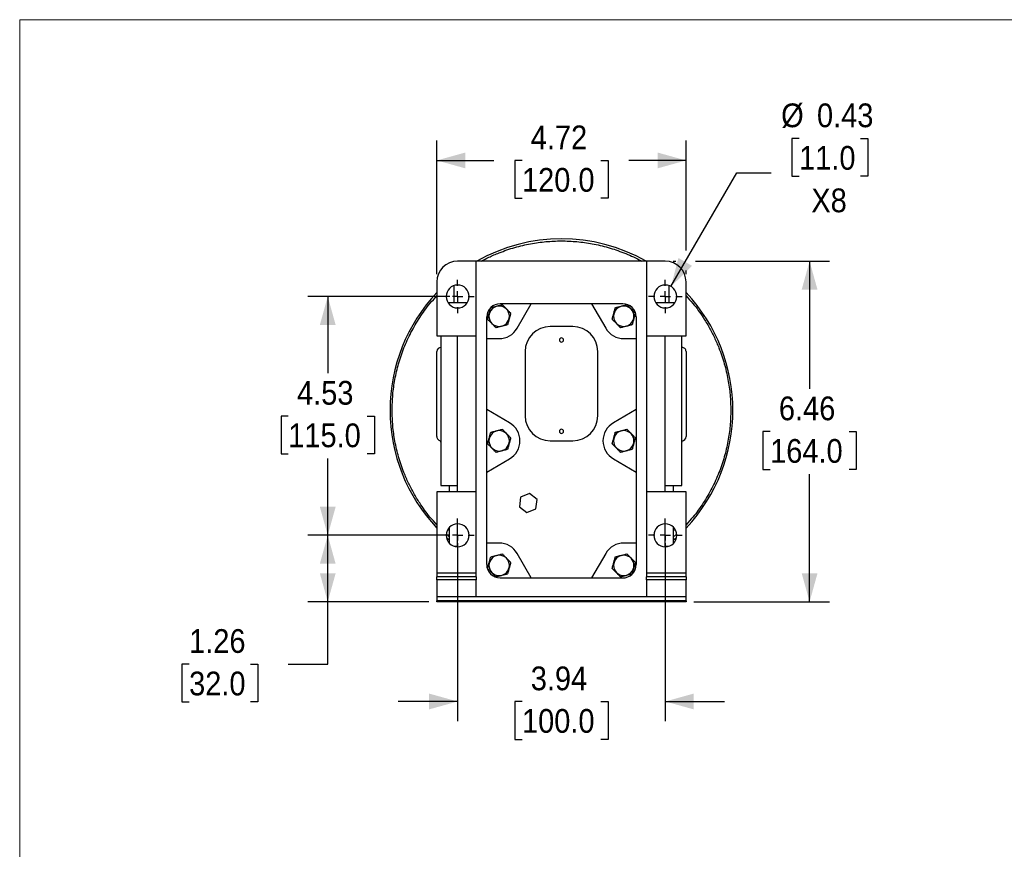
# Model space of a CAD drawing. Header units: inches. Extents: x 0 to 51, y 0 to 33.
# Tile 2 of 15: x 0 to 18.7, y 17.3 to 33. Entities that reach past the tile are written whole.
import ezdxf

# ---------------------------------------------------------------- set-up
doc = ezdxf.new("R2010")
doc.units = ezdxf.units.IN
doc.header["$LTSCALE"] = 3
doc.header["$MEASUREMENT"] = 0
doc.linetypes.add('SLD-Center', pattern=[0.75, 0.6, -0.05, 0.05, -0.05])
doc.linetypes.add('SLD-Solid', pattern=[0])
doc.layers.add('CENTER', color=40, linetype='SLD-Center')
doc.layers.add('SLD-DEFPOINTS', color=7, linetype='Continuous')
doc.layers.add('DIMENSIONS', color=140, linetype='SLD-Solid', lineweight=25)
doc.styles.add('SLDTEXTSTYLE0', font='GOTHIC.TTF', dxfattribs={"width": 0.913})
doc.dimstyles.new('SLDDIMSTYLE0', dxfattribs={"dimtxt": 0.45, "dimasz": 0.54, "dimexe": 0, "dimexo": 0.0625, "dimgap": 0.1125, "dimtad": 0, "dimtih": 1, "dimtoh": 1, "dimrnd": 1e-09, "dimzin": 12, "dimdsep": 46, "dimtxsty": 'SLDTEXTSTYLE0', "dimsah": 1, "dimcen": 0.09, "dimadec": 0, "dimazin": 3, "dimtfac": 1, "dimtofl": 0, "dimtmove": 0, "dimatfit": 3, "dimfxl": 0, "dimfrac": 2, "dimtolj": 1, "dimtzin": 12, "dimarcsym": 0})
doc.dimstyles.new('SLDDIMSTYLE1', dxfattribs={"dimtxt": 0.45, "dimasz": 0.54, "dimexe": 0, "dimexo": 0.0625, "dimgap": 0.1125, "dimtad": 0, "dimtih": 1, "dimtoh": 1, "dimrnd": 1e-09, "dimzin": 12, "dimdsep": 46, "dimtxsty": 'SLDTEXTSTYLE0', "dimsah": 1, "dimcen": 0.09, "dimadec": 0, "dimazin": 3, "dimtfac": 1, "dimtmove": 0, "dimatfit": 0, "dimfxl": 0, "dimfrac": 2, "dimtolj": 1, "dimtzin": 12, "dimarcsym": 0})
doc.dimstyles.new('SLDDIMSTYLE2', dxfattribs={"dimtxt": 0.45, "dimasz": 0.54, "dimexe": 0, "dimexo": 0.0625, "dimgap": 0.1125, "dimtad": 0, "dimtih": 1, "dimtoh": 1, "dimrnd": 1e-09, "dimdsep": 46, "dimtxsty": 'SLDTEXTSTYLE0', "dimsah": 1, "dimcen": 0, "dimadec": 0, "dimazin": 2, "dimtfac": 1, "dimtofl": 0, "dimtmove": 0, "dimatfit": 3, "dimfxl": 0, "dimfrac": 2, "dimtolj": 1, "dimtzin": 12, "dimarcsym": 0})

# ---------------------------------------------------------------- blocks, each defined once
blk = doc.blocks.new('Block2')
at = {"color": 7, "linetype": 'SLD-Solid', "lineweight": 18}
for p in [(51, 33), (0, 0)]:
    blk.add_line(p, (0, 33), dxfattribs=at)
blk = doc.blocks.new('_D')
at = {"layer": 'DIMENSIONS'}
for p, q in [((8.152, 23.226), (5.465, 23.226)), ((5.84, 21.966), (5.84, 23.226)), ((7.758, 21.966), (5.465, 21.966)), ((5.84, 20.785), (5.84, 21.966)), ((3.212, 20.781), (3.074, 20.781)), ((3.074, 20.781), (3.074, 20.067)), ((4.375, 20.781), (4.512, 20.781)), ((4.512, 20.781), (4.512, 20.067)), ((5.09, 20.785), (5.84, 20.785)), ((3.074, 20.067), (3.212, 20.067)), ((4.512, 20.067), (4.375, 20.067))]:
    blk.add_line(p, q, dxfattribs=at)
for points in [[(5.84, 23.226), (5.69, 22.686), (5.99, 22.686)], [(5.84, 21.966), (5.99, 22.506), (5.69, 22.506)]]:
    blk.add_solid(points, dxfattribs=at)
at = {"layer": 'DIMENSIONS', "char_height": 0.45, "attachment_point": 1, "style": 'SLDTEXTSTYLE0'}
for s, insert in [('1.26', (3.212, 21.447)), ('32.0', (3.212, 20.642))]:
    blk.add_mtext(s, dxfattribs=dict(at, insert=insert))
blk = doc.blocks.new('_D_1')
at = {"layer": 'DIMENSIONS'}
for p, q in [((8.152, 27.753), (5.465, 27.753)), ((5.84, 27.753), (5.84, 26.299)), ((5.091, 25.486), (4.954, 25.486)), ((4.954, 25.486), (4.954, 24.772)), ((6.588, 25.486), (6.725, 25.486)), ((6.725, 25.486), (6.725, 24.772)), ((4.954, 24.772), (5.091, 24.772)), ((5.84, 23.226), (5.84, 24.68)), ((6.725, 24.772), (6.588, 24.772)), ((8.152, 23.226), (5.465, 23.226))]:
    blk.add_line(p, q, dxfattribs=at)
for points in [[(5.84, 27.753), (5.69, 27.213), (5.99, 27.213)], [(5.84, 23.226), (5.99, 23.766), (5.69, 23.766)]]:
    blk.add_solid(points, dxfattribs=at)
at = {"layer": 'DIMENSIONS', "char_height": 0.45, "attachment_point": 1, "style": 'SLDTEXTSTYLE0'}
for s, insert in [('4.53', (5.258, 26.152)), ('115.0', (5.091, 25.346))]:
    blk.add_mtext(s, dxfattribs=dict(at, insert=insert))
blk = doc.blocks.new('_D_2')
at = {"layer": 'DIMENSIONS'}
for p, q in [((8.302, 23.076), (8.302, 19.701)), ((12.239, 23.076), (12.239, 19.701)), ((8.302, 20.076), (7.177, 20.076)), ((9.523, 20.073), (9.385, 20.073)), ((9.385, 20.073), (9.385, 19.358)), ((11.019, 20.073), (11.156, 20.073)), ((11.156, 20.073), (11.156, 19.358)), ((12.239, 20.076), (13.364, 20.076)), ((9.385, 19.358), (9.523, 19.358)), ((11.156, 19.358), (11.019, 19.358))]:
    blk.add_line(p, q, dxfattribs=at)
for points in [[(8.302, 20.076), (7.762, 20.226), (7.762, 19.926)], [(12.239, 20.076), (12.779, 19.926), (12.779, 20.226)]]:
    blk.add_solid(points, dxfattribs=at)
at = {"layer": 'DIMENSIONS', "char_height": 0.45, "attachment_point": 1, "style": 'SLDTEXTSTYLE0'}
for s, insert in [('3.94', (9.689, 20.739)), ('100.0', (9.523, 19.933))]:
    blk.add_mtext(s, dxfattribs=dict(at, insert=insert))
blk = doc.blocks.new('_D_3')
at = {"layer": 'DIMENSIONS'}
for p, q in [((14.776, 30.746), (14.639, 30.746)), ((14.639, 30.746), (14.639, 30.031)), ((15.939, 30.746), (16.077, 30.746)), ((16.077, 30.746), (16.077, 30.031)), ((12.347, 27.941), (13.593, 30.097)), ((13.593, 30.097), (14.249, 30.097)), ((14.639, 30.031), (14.776, 30.031)), ((16.077, 30.031), (15.939, 30.031))]:
    blk.add_line(p, q, dxfattribs=at)
blk.add_solid([(12.347, 27.941), (12.747, 28.333), (12.488, 28.483)], dxfattribs=at)
at = {"layer": 'DIMENSIONS', "char_height": 0.45, "attachment_point": 1, "style": 'SLDTEXTSTYLE0'}
for s, insert in [('%%c', (14.436, 31.412)), ('0.43', (15.115, 31.412)), ('11.0', (14.776, 30.606)), ('X8', (15.008, 29.8))]:
    blk.add_mtext(s, dxfattribs=dict(at, insert=insert))
blk = doc.blocks.new('_D_4')
at = {"layer": 'DIMENSIONS'}
for p, q in [((7.908, 28.179), (7.908, 30.707)), ((12.633, 28.623), (12.633, 30.707)), ((7.908, 30.332), (8.991, 30.332)), ((9.523, 30.328), (9.385, 30.328)), ((9.385, 30.328), (9.385, 29.614)), ((11.019, 30.328), (11.156, 30.328)), ((11.156, 30.328), (11.156, 29.614)), ((12.633, 30.332), (11.55, 30.332)), ((9.385, 29.614), (9.523, 29.614)), ((11.156, 29.614), (11.019, 29.614)), ((12.633, 28.179), (12.633, 28.248))]:
    blk.add_line(p, q, dxfattribs=at)
for points in [[(7.908, 30.332), (8.448, 30.182), (8.448, 30.482)], [(12.633, 30.332), (12.093, 30.482), (12.093, 30.182)]]:
    blk.add_solid(points, dxfattribs=at)
at = {"layer": 'DIMENSIONS', "char_height": 0.45, "attachment_point": 1, "style": 'SLDTEXTSTYLE0'}
for s, insert in [('4.72', (9.689, 30.994)), ('120.0', (9.523, 30.189))]:
    blk.add_mtext(s, dxfattribs=dict(at, insert=insert))
blk = doc.blocks.new('_D_5')
at = {"layer": 'DIMENSIONS'}
for p, q in [((12.389, 28.422), (12.438, 28.422)), ((12.813, 28.422), (15.35, 28.422)), ((14.975, 28.422), (14.975, 26.003)), ((14.227, 25.191), (14.09, 25.191)), ((14.09, 25.191), (14.09, 24.476)), ((15.723, 25.191), (15.86, 25.191)), ((15.86, 25.191), (15.86, 24.476)), ((14.09, 24.476), (14.227, 24.476)), ((15.86, 24.476), (15.723, 24.476)), ((14.975, 21.966), (14.975, 24.385)), ((12.783, 21.966), (15.35, 21.966))]:
    blk.add_line(p, q, dxfattribs=at)
for points in [[(14.975, 28.422), (14.825, 27.882), (15.125, 27.882)], [(14.975, 21.966), (15.125, 22.506), (14.825, 22.506)]]:
    blk.add_solid(points, dxfattribs=at)
at = {"layer": 'DIMENSIONS', "char_height": 0.45, "attachment_point": 1, "style": 'SLDTEXTSTYLE0'}
for s, insert in [('6.46', (14.393, 25.857)), ('164.0', (14.227, 25.051))]:
    blk.add_mtext(s, dxfattribs=dict(at, insert=insert))
blk = doc.blocks.new('SW_CENTERMARKSYMBOL_0')
at = {"layer": 'CENTER', "color": 0}
for p, q in [((0, 0.2), (0, 0.317)), ((-0.2, 0), (-0.317, 0)), ((0, 0), (-0.1, 0)), ((0, 0), (0, 0.1)), ((0, 0), (0, -0.1)), ((0, 0), (0.1, 0)), ((0.2, 0), (0.317, 0)), ((0, -0.2), (0, -0.317))]:
    blk.add_line(p, q, dxfattribs=at)
blk = doc.blocks.new('SW_CENTERMARKSYMBOL_1')
at = {"layer": 'CENTER', "color": 0}
for p, q in [((0, 0.2), (0, 0.317)), ((-0.2, 0), (-0.317, 0)), ((0, 0), (-0.1, 0)), ((0, 0), (0, 0.1)), ((0, 0), (0, -0.1)), ((0, 0), (0.1, 0)), ((0.2, 0), (0.317, 0)), ((0, -0.2), (0, -0.317))]:
    blk.add_line(p, q, dxfattribs=at)
blk = doc.blocks.new('SW_CENTERMARKSYMBOL_2')
at = {"layer": 'CENTER', "color": 0}
for p, q in [((0, 0.2), (0, 0.317)), ((-0.2, 0), (-0.317, 0)), ((0, 0), (-0.1, 0)), ((0, 0), (0, 0.1)), ((0, 0), (0, -0.1)), ((0, 0), (0.1, 0)), ((0.2, 0), (0.317, 0)), ((0, -0.2), (0, -0.317))]:
    blk.add_line(p, q, dxfattribs=at)
blk = doc.blocks.new('SW_CENTERMARKSYMBOL_3')
at = {"layer": 'CENTER', "color": 0}
for p, q in [((0, 0.2), (0, 0.317)), ((-0.2, 0), (-0.317, 0)), ((0, 0), (-0.1, 0)), ((0, 0), (0, 0.1)), ((0, 0), (0, -0.1)), ((0, 0), (0.1, 0)), ((0.2, 0), (0.317, 0)), ((0, -0.2), (0, -0.317))]:
    blk.add_line(p, q, dxfattribs=at)

msp = doc.modelspace()

# ---------------------------------------------------------------- linework, layer by layer
for p, q in [((8.656, 28.422), (8.302, 28.422)), ((8.656, 27.005), (8.656, 28.422)), ((11.885, 28.422), (8.656, 28.422)), ((11.885, 28.422), (11.885, 27.005)), ((12.239, 28.422), (11.885, 28.422)), ((7.908, 28.029), (7.908, 27.005)), ((12.633, 27.005), (12.633, 28.029)), ((8.237, 27.635), (8.237, 27.96)), ((12.304, 27.96), (12.304, 27.635)), ((8.237, 27.635), (8.121, 27.635)), ((8.484, 27.635), (8.237, 27.635)), ((12.304, 27.635), (12.058, 27.635)), ((12.421, 27.635), (12.304, 27.635)), ((9.699, 27.615), (9.109, 27.615)), ((9.431, 27.151), (9.699, 27.615)), ((10.843, 27.615), (9.699, 27.615)), ((10.843, 27.615), (11.111, 27.151)), ((11.432, 27.615), (10.843, 27.615)), ((8.853, 26.954), (8.853, 27.367)), ((11.688, 27.367), (11.688, 26.954)), ((10.487, 27.182), (10.054, 27.182)), ((7.908, 27.005), (8.656, 27.005)), ((7.987, 27.005), (7.987, 25.903)), ((8.302, 24.052), (8.302, 27.005)), ((8.656, 24.052), (8.656, 27.005)), ((8.853, 26.954), (9.09, 26.954)), ((8.853, 25.608), (8.853, 26.954)), ((11.452, 26.954), (11.688, 26.954)), ((11.688, 26.954), (11.688, 25.608)), ((11.885, 27.005), (12.633, 27.005)), ((11.885, 27.005), (11.885, 24.052)), ((12.239, 24.052), (12.239, 27.005)), ((12.554, 25.903), (12.554, 27.005)), ((9.582, 26.71), (9.582, 25.489)), ((10.96, 25.489), (10.96, 26.71)), ((7.987, 25.903), (7.987, 24.171)), ((12.554, 24.171), (12.554, 25.903)), ((9.286, 25.358), (8.853, 25.608)), ((8.853, 24.426), (8.853, 25.608)), ((11.688, 25.608), (11.255, 25.358)), ((11.688, 25.608), (11.688, 24.426)), ((7.987, 24.991), (7.98, 25.017)), ((10.054, 25.017), (10.487, 25.017)), ((12.561, 25.017), (12.554, 24.991)), ((8.853, 24.426), (9.286, 24.676)), ((11.255, 24.676), (11.688, 24.426)), ((8.853, 23.08), (8.853, 24.426)), ((11.688, 24.426), (11.688, 23.08)), ((7.987, 24.171), (8.302, 24.171)), ((7.987, 24.17), (8.145, 24.17)), ((8.145, 24.17), (8.145, 24.052)), ((12.239, 24.171), (12.554, 24.171)), ((12.397, 24.17), (12.554, 24.17)), ((12.397, 24.052), (12.397, 24.17)), ((7.908, 24.052), (7.908, 22.517)), ((8.656, 24.052), (7.908, 24.052)), ((8.656, 22.517), (8.656, 24.052)), ((9.496, 23.947), (9.473, 23.766)), ((9.664, 24.016), (9.496, 23.947)), ((9.809, 23.906), (9.664, 24.016)), ((9.785, 23.725), (9.809, 23.906)), ((11.885, 24.052), (11.885, 22.517)), ((12.633, 24.052), (11.885, 24.052)), ((12.633, 22.517), (12.633, 24.052)), ((9.473, 23.766), (9.617, 23.656)), ((9.617, 23.656), (9.785, 23.725)), ((8.145, 23.374), (8.145, 23.077)), ((8.302, 23.009), (8.302, 23.442)), ((12.239, 23.009), (12.239, 23.442)), ((12.397, 23.077), (12.397, 23.374)), ((8.089, 23.187), (8.145, 23.138)), ((8.145, 23.195), (8.09, 23.245)), ((8.114, 23.332), (8.145, 23.322)), ((12.397, 23.322), (12.428, 23.332)), ((12.452, 23.246), (12.397, 23.195)), ((8.244, 23.017), (8.302, 23.017)), ((8.293, 23.017), (8.302, 23.01)), ((9.09, 23.08), (8.853, 23.08)), ((8.853, 22.674), (8.853, 23.08)), ((11.688, 23.08), (11.452, 23.08)), ((11.688, 23.08), (11.688, 22.674)), ((12.238, 23.009), (12.249, 23.017)), ((12.239, 23.017), (12.297, 23.017)), ((9.699, 22.419), (9.431, 22.883)), ((11.111, 22.883), (10.843, 22.419)), ((7.908, 22.517), (8.656, 22.517)), ((7.908, 22.517), (7.908, 22.438)), ((8.656, 22.438), (7.908, 22.438)), ((7.908, 22.379), (7.908, 22.438)), ((8.656, 22.438), (8.656, 22.517)), ((8.656, 22.438), (8.656, 22.379)), ((9.109, 22.419), (9.699, 22.419)), ((9.699, 22.419), (10.843, 22.419)), ((10.843, 22.419), (11.432, 22.419)), ((11.885, 22.517), (12.633, 22.517)), ((11.885, 22.517), (11.885, 22.438)), ((12.633, 22.438), (11.885, 22.438)), ((11.885, 22.379), (11.885, 22.438)), ((12.633, 22.438), (12.633, 22.517)), ((12.633, 22.438), (12.633, 22.379)), ((8.656, 22.379), (7.908, 22.379)), ((7.908, 22.379), (7.908, 22.064)), ((8.656, 22.064), (8.656, 22.379)), ((12.633, 22.379), (11.885, 22.379)), ((11.885, 22.379), (11.885, 22.064)), ((12.633, 22.064), (12.633, 22.379)), ((7.908, 22.064), (8.656, 22.064)), ((7.908, 22.064), (7.908, 21.985)), ((8.656, 22.064), (11.885, 22.064)), ((11.885, 22.064), (12.633, 22.064)), ((12.633, 21.985), (12.633, 22.064)), ((12.633, 21.985), (7.908, 21.985)), ((7.908, 21.966), (7.908, 21.985)), ((12.633, 21.966), (7.908, 21.966)), ((12.633, 21.985), (12.633, 21.966))]:
    msp.add_line(p, q)
at = {"flags": 128}
msp.add_lwpolyline([(12.397, 23.138), (12.423, 23.161), (12.452, 23.187)], dxfattribs=at)
for centre, radius, start, end in [((10.271, 25.596), 3.25, 60.4326, 119.5674), ((8.302, 28.029), 0.394, 90, 180), ((12.239, 28.029), 0.394, 0, 90), ((10.271, 25.596), 3.25, 136.6215, 180), ((8.302, 27.753), 0.217, 0, 180), ((12.239, 27.753), 0.217, 0, 180), ((10.271, 25.596), 3.25, 316.6215, 43.3785), ((8.302, 27.753), 0.217, 180, 0), ((12.239, 27.753), 0.217, 180, 0), ((9.109, 27.359), 0.256, 90, 178.2368), ((9.09, 27.379), 0.193, 134.6814, 314.6814), ((9.09, 27.379), 0.193, 314.6814, 134.6814), ((11.452, 27.379), 0.193, 134.6814, 314.6814), ((11.452, 27.379), 0.193, 314.6814, 134.6814), ((11.432, 27.359), 0.256, 1.7632, 90), ((9.09, 27.348), 0.394, 270, 330), ((10.054, 26.71), 0.472, 90, 180), ((10.487, 26.71), 0.472, 0, 90), ((11.452, 27.348), 0.394, 210, 270), ((10.271, 26.928), 0.0394, 0, 180), ((10.271, 26.928), 0.0394, 180, 0), ((7.987, 26.71), 0.0787, 90.0188, 180), ((12.554, 26.71), 0.0787, 0, 90.0188), ((10.271, 25.596), 3.25, 180, 223.3785), ((10.054, 25.489), 0.472, 180, 270), ((10.487, 25.489), 0.472, 270, 0), ((9.09, 25.017), 0.193, 314.6814, 134.6814), ((9.09, 25.017), 0.394, 300, 60), ((10.271, 25.196), 0.0394, 0, 180), ((11.452, 25.017), 0.394, 120, 180), ((11.452, 25.017), 0.193, 314.6814, 134.6814), ((7.987, 25.096), 0.0787, 180, 270.0188), ((9.09, 25.017), 0.193, 134.6814, 314.6814), ((10.271, 25.196), 0.0394, 180, 0), ((11.452, 25.017), 0.394, 180, 240), ((11.452, 25.017), 0.193, 134.6814, 314.6814), ((12.554, 25.096), 0.0787, 270.0188, 0), ((8.302, 23.226), 0.217, 0, 180), ((12.239, 23.226), 0.217, 0, 180), ((8.302, 23.226), 0.217, 180, 0), ((12.239, 23.226), 0.217, 180, 0), ((9.09, 22.686), 0.394, 30, 90), ((11.452, 22.686), 0.394, 90, 150), ((9.09, 22.655), 0.193, 134.6814, 314.6814), ((9.09, 22.655), 0.193, 314.6814, 134.6814), ((11.452, 22.655), 0.193, 134.6814, 314.6814), ((11.452, 22.655), 0.193, 314.6814, 134.6814), ((9.109, 22.674), 0.256, 180, 270), ((11.432, 22.674), 0.256, 316.1946, 0), ((11.432, 22.674), 0.256, 270, 314.0703)]:
    msp.add_arc(centre, radius, start, end)
for points, knots in [([(8.751, 28.422), (8.798, 28.447), (8.908, 28.506), (9.119, 28.596), (9.383, 28.687), (9.681, 28.756), (9.977, 28.797), (10.271, 28.811), (10.564, 28.797), (10.86, 28.756), (11.158, 28.687), (11.456, 28.583), (11.667, 28.494), (11.774, 28.431), (11.788, 28.422)], [0, 0, 0, 0, 0.050104, 0.117892, 0.217492, 0.314626, 0.407419, 0.500219, 0.593012, 0.685811, 0.782945, 0.882545, 0.984209, 1, 1, 1, 1]), ([(7.06, 25.596), (7.063, 25.694), (7.068, 25.889), (7.11, 26.185), (7.18, 26.483), (7.281, 26.781), (7.414, 27.075), (7.58, 27.356), (7.745, 27.588), (7.864, 27.716), (7.908, 27.764)], [0, 0, 0, 0, 0.123207, 0.2464184, 0.3753873, 0.5076299, 0.6426134, 0.7797282, 0.9183017, 1, 1, 1, 1]), ([(12.633, 27.764), (12.677, 27.716), (12.797, 27.588), (12.94, 27.386), (13.073, 27.168), (13.172, 26.976), (13.271, 26.748), (13.362, 26.483), (13.431, 26.185), (13.474, 25.889), (13.479, 25.694), (13.481, 25.596)], [0, 0, 0, 0, 0.081693, 0.220258, 0.311671, 0.402403, 0.492403, 0.624637, 0.753597, 0.876797, 1, 1, 1, 1]), ([(8.87, 27.322), (8.871, 27.326), (8.874, 27.336), (8.877, 27.35), (8.881, 27.363), (8.886, 27.381), (8.892, 27.404), (8.9, 27.431), (8.907, 27.458), (8.914, 27.485), (8.922, 27.513), (8.927, 27.531), (8.93, 27.541)], [0, 0, 0, 0, 0.065882, 0.129816, 0.191839, 0.251992, 0.378566, 0.502206, 0.618849, 0.74042, 0.867345, 1, 1, 1, 1]), ([(8.93, 27.541), (8.934, 27.542), (8.944, 27.544), (8.958, 27.548), (8.971, 27.552), (8.99, 27.556), (9.012, 27.562), (9.04, 27.57), (9.066, 27.577), (9.093, 27.584), (9.121, 27.591), (9.14, 27.596), (9.15, 27.598)], [0, 0, 0, 0, 0.065882, 0.129816, 0.191839, 0.251992, 0.378566, 0.502206, 0.618849, 0.74042, 0.867345, 1, 1, 1, 1]), ([(9.15, 27.598), (9.153, 27.595), (9.16, 27.588), (9.17, 27.578), (9.18, 27.568), (9.193, 27.555), (9.209, 27.538), (9.23, 27.518), (9.25, 27.497), (9.269, 27.477), (9.289, 27.457), (9.303, 27.444), (9.309, 27.437)], [0, 0, 0, 0, 0.065622, 0.129308, 0.191097, 0.251029, 0.376925, 0.499881, 0.623036, 0.749331, 0.870827, 1, 1, 1, 1]), ([(11.232, 27.322), (11.233, 27.326), (11.236, 27.336), (11.24, 27.35), (11.243, 27.363), (11.248, 27.381), (11.254, 27.404), (11.262, 27.431), (11.269, 27.458), (11.277, 27.485), (11.284, 27.513), (11.289, 27.531), (11.292, 27.541)], [0, 0, 0, 0, 0.065882, 0.129816, 0.191839, 0.251992, 0.378566, 0.502206, 0.618849, 0.74042, 0.867345, 1, 1, 1, 1]), ([(11.292, 27.541), (11.297, 27.542), (11.306, 27.544), (11.32, 27.548), (11.334, 27.552), (11.352, 27.556), (11.375, 27.562), (11.402, 27.57), (11.429, 27.577), (11.456, 27.584), (11.483, 27.591), (11.502, 27.596), (11.512, 27.598)], [0, 0, 0, 0, 0.065882, 0.129816, 0.191839, 0.251992, 0.378566, 0.502206, 0.618849, 0.74042, 0.867345, 1, 1, 1, 1]), ([(11.512, 27.598), (11.515, 27.595), (11.522, 27.588), (11.532, 27.578), (11.542, 27.568), (11.555, 27.555), (11.572, 27.538), (11.592, 27.518), (11.612, 27.497), (11.632, 27.477), (11.652, 27.457), (11.665, 27.444), (11.672, 27.437)], [0, 0, 0, 0, 0.065622, 0.129308, 0.191097, 0.251029, 0.376925, 0.499881, 0.623036, 0.749331, 0.870827, 1, 1, 1, 1]), ([(9.03, 27.16), (9.026, 27.163), (9.019, 27.17), (9.009, 27.18), (8.999, 27.19), (8.986, 27.204), (8.97, 27.22), (8.95, 27.241), (8.93, 27.261), (8.91, 27.281), (8.89, 27.301), (8.876, 27.315), (8.87, 27.322)], [0, 0, 0, 0, 0.06553, 0.129129, 0.190835, 0.250689, 0.376891, 0.500138, 0.623002, 0.748991, 0.870648, 1, 1, 1, 1]), ([(9.309, 27.437), (9.308, 27.432), (9.306, 27.423), (9.302, 27.409), (9.298, 27.395), (9.293, 27.377), (9.287, 27.354), (9.279, 27.327), (9.272, 27.3), (9.265, 27.274), (9.257, 27.246), (9.252, 27.227), (9.249, 27.218)], [0, 0, 0, 0, 0.065882, 0.129816, 0.191839, 0.251992, 0.378566, 0.502206, 0.618849, 0.74042, 0.867345, 1, 1, 1, 1]), ([(11.392, 27.16), (11.388, 27.163), (11.381, 27.17), (11.371, 27.18), (11.362, 27.19), (11.348, 27.204), (11.332, 27.22), (11.312, 27.241), (11.292, 27.261), (11.272, 27.281), (11.252, 27.301), (11.239, 27.315), (11.232, 27.322)], [0, 0, 0, 0, 0.06553, 0.129129, 0.190835, 0.250689, 0.376891, 0.500138, 0.623002, 0.748991, 0.870648, 1, 1, 1, 1]), ([(11.672, 27.437), (11.67, 27.432), (11.668, 27.423), (11.664, 27.409), (11.66, 27.395), (11.655, 27.377), (11.649, 27.354), (11.642, 27.327), (11.634, 27.3), (11.627, 27.274), (11.619, 27.246), (11.614, 27.227), (11.612, 27.218)], [0, 0, 0, 0, 0.065882, 0.129816, 0.191839, 0.251992, 0.378566, 0.502206, 0.618849, 0.74042, 0.867345, 1, 1, 1, 1]), ([(9.249, 27.218), (9.245, 27.216), (9.235, 27.214), (9.221, 27.21), (9.208, 27.207), (9.19, 27.202), (9.167, 27.196), (9.139, 27.189), (9.113, 27.182), (9.086, 27.175), (9.058, 27.167), (9.039, 27.162), (9.03, 27.16)], [0, 0, 0, 0, 0.065882, 0.129816, 0.191839, 0.251992, 0.378566, 0.502206, 0.618849, 0.74042, 0.867345, 1, 1, 1, 1]), ([(11.612, 27.218), (11.607, 27.216), (11.597, 27.214), (11.584, 27.21), (11.57, 27.207), (11.552, 27.202), (11.529, 27.196), (11.502, 27.189), (11.475, 27.182), (11.448, 27.175), (11.42, 27.167), (11.401, 27.162), (11.392, 27.16)], [0, 0, 0, 0, 0.065882, 0.129816, 0.191839, 0.251992, 0.378566, 0.502206, 0.618849, 0.74042, 0.867345, 1, 1, 1, 1]), ([(7.908, 25.096), (7.908, 25.096), (7.908, 25.181), (7.908, 25.483), (7.908, 25.689), (7.908, 26.117), (7.908, 26.322), (7.908, 26.625), (7.908, 26.71), (7.908, 26.71)], [0, 0, 0, 0, 0.25, 0.25, 0.5, 0.5, 0.75, 0.75, 1, 1, 1, 1]), ([(12.633, 26.71), (12.633, 26.71), (12.633, 26.625), (12.633, 26.322), (12.633, 26.117), (12.633, 25.689), (12.633, 25.483), (12.633, 25.181), (12.633, 25.096), (12.633, 25.096)], [0, 0, 0, 0, 0.25, 0.25, 0.5, 0.5, 0.75, 0.75, 1, 1, 1, 1]), ([(7.908, 23.427), (7.864, 23.475), (7.745, 23.603), (7.601, 23.806), (7.468, 24.023), (7.369, 24.216), (7.27, 24.444), (7.18, 24.708), (7.11, 25.006), (7.068, 25.302), (7.063, 25.498), (7.06, 25.596)], [0, 0, 0, 0, 0.081693, 0.2202576, 0.3116708, 0.4024032, 0.4924028, 0.6246369, 0.7535974, 0.8767965, 1, 1, 1, 1]), ([(13.481, 25.596), (13.479, 25.498), (13.474, 25.302), (13.431, 25.006), (13.362, 24.708), (13.26, 24.41), (13.127, 24.117), (12.961, 23.835), (12.797, 23.603), (12.677, 23.475), (12.633, 23.427)], [0, 0, 0, 0, 0.123207, 0.2464184, 0.3753873, 0.5076299, 0.6426134, 0.7797282, 0.9183017, 1, 1, 1, 1]), ([(8.93, 25.179), (8.934, 25.18), (8.944, 25.182), (8.958, 25.186), (8.971, 25.189), (8.99, 25.194), (9.012, 25.2), (9.04, 25.207), (9.066, 25.214), (9.093, 25.221), (9.121, 25.229), (9.14, 25.234), (9.15, 25.236)], [0, 0, 0, 0, 0.065882, 0.129816, 0.191839, 0.251992, 0.378566, 0.502206, 0.618849, 0.74042, 0.867345, 1, 1, 1, 1]), ([(9.15, 25.236), (9.153, 25.233), (9.16, 25.226), (9.17, 25.216), (9.18, 25.206), (9.193, 25.192), (9.209, 25.176), (9.23, 25.155), (9.25, 25.135), (9.269, 25.115), (9.289, 25.095), (9.303, 25.081), (9.309, 25.075)], [0, 0, 0, 0, 0.065622, 0.129308, 0.191097, 0.251029, 0.376925, 0.499881, 0.623036, 0.749331, 0.870827, 1, 1, 1, 1]), ([(11.292, 25.179), (11.297, 25.18), (11.306, 25.182), (11.32, 25.186), (11.334, 25.189), (11.352, 25.194), (11.375, 25.2), (11.402, 25.207), (11.429, 25.214), (11.456, 25.221), (11.483, 25.229), (11.502, 25.234), (11.512, 25.236)], [0, 0, 0, 0, 0.065882, 0.129816, 0.191839, 0.251992, 0.378566, 0.502206, 0.618849, 0.74042, 0.867345, 1, 1, 1, 1]), ([(11.512, 25.236), (11.515, 25.233), (11.522, 25.226), (11.532, 25.216), (11.542, 25.206), (11.555, 25.192), (11.572, 25.176), (11.592, 25.155), (11.612, 25.135), (11.632, 25.115), (11.652, 25.095), (11.665, 25.081), (11.672, 25.075)], [0, 0, 0, 0, 0.0656218, 0.1293083, 0.191097, 0.2510285, 0.3769249, 0.4998814, 0.6230358, 0.7493307, 0.8708269, 1, 1, 1, 1]), ([(8.87, 24.959), (8.871, 24.964), (8.874, 24.973), (8.877, 24.987), (8.881, 25.001), (8.886, 25.019), (8.892, 25.042), (8.9, 25.069), (8.907, 25.096), (8.914, 25.122), (8.922, 25.15), (8.927, 25.169), (8.93, 25.179)], [0, 0, 0, 0, 0.065882, 0.129816, 0.191839, 0.251992, 0.378566, 0.502206, 0.618849, 0.74042, 0.867345, 1, 1, 1, 1]), ([(9.309, 25.075), (9.308, 25.07), (9.306, 25.06), (9.302, 25.047), (9.298, 25.033), (9.293, 25.015), (9.287, 24.992), (9.279, 24.965), (9.272, 24.938), (9.265, 24.911), (9.257, 24.884), (9.252, 24.865), (9.249, 24.855)], [0, 0, 0, 0, 0.065882, 0.129816, 0.191839, 0.251992, 0.378566, 0.502206, 0.618849, 0.74042, 0.867345, 1, 1, 1, 1]), ([(11.232, 24.959), (11.233, 24.964), (11.236, 24.973), (11.24, 24.987), (11.243, 25.001), (11.248, 25.019), (11.254, 25.042), (11.262, 25.069), (11.269, 25.096), (11.277, 25.122), (11.284, 25.15), (11.289, 25.169), (11.292, 25.179)], [0, 0, 0, 0, 0.065882, 0.129816, 0.191839, 0.251992, 0.378566, 0.502206, 0.618849, 0.74042, 0.867345, 1, 1, 1, 1]), ([(11.672, 25.075), (11.67, 25.07), (11.668, 25.06), (11.664, 25.047), (11.66, 25.033), (11.655, 25.015), (11.649, 24.992), (11.642, 24.965), (11.634, 24.938), (11.627, 24.911), (11.619, 24.884), (11.614, 24.865), (11.612, 24.855)], [0, 0, 0, 0, 0.065882, 0.129816, 0.191839, 0.251992, 0.378566, 0.502206, 0.618849, 0.74042, 0.867345, 1, 1, 1, 1]), ([(9.03, 24.798), (9.026, 24.801), (9.019, 24.808), (9.009, 24.818), (8.999, 24.828), (8.986, 24.842), (8.97, 24.858), (8.95, 24.879), (8.93, 24.899), (8.91, 24.919), (8.89, 24.939), (8.876, 24.952), (8.87, 24.959)], [0, 0, 0, 0, 0.06553, 0.129129, 0.190835, 0.250689, 0.376891, 0.500138, 0.623002, 0.748991, 0.870648, 1, 1, 1, 1]), ([(9.249, 24.855), (9.245, 24.854), (9.235, 24.852), (9.221, 24.848), (9.208, 24.844), (9.19, 24.84), (9.167, 24.834), (9.139, 24.827), (9.113, 24.82), (9.086, 24.812), (9.058, 24.805), (9.039, 24.8), (9.03, 24.798)], [0, 0, 0, 0, 0.065882, 0.129816, 0.191839, 0.251992, 0.378566, 0.502206, 0.618849, 0.74042, 0.867345, 1, 1, 1, 1]), ([(11.392, 24.798), (11.388, 24.801), (11.381, 24.808), (11.371, 24.818), (11.362, 24.828), (11.348, 24.842), (11.332, 24.858), (11.312, 24.879), (11.292, 24.899), (11.272, 24.919), (11.252, 24.939), (11.239, 24.952), (11.232, 24.959)], [0, 0, 0, 0, 0.06553, 0.129129, 0.190835, 0.250689, 0.376891, 0.500138, 0.623002, 0.748991, 0.870648, 1, 1, 1, 1]), ([(11.612, 24.855), (11.607, 24.854), (11.597, 24.852), (11.584, 24.848), (11.57, 24.844), (11.552, 24.84), (11.529, 24.834), (11.502, 24.827), (11.475, 24.82), (11.448, 24.812), (11.42, 24.805), (11.401, 24.8), (11.392, 24.798)], [0, 0, 0, 0, 0.065882, 0.129816, 0.191839, 0.251992, 0.378566, 0.502206, 0.618849, 0.74042, 0.867345, 1, 1, 1, 1]), ([(8.87, 22.597), (8.871, 22.602), (8.874, 22.611), (8.877, 22.625), (8.881, 22.639), (8.886, 22.657), (8.892, 22.68), (8.9, 22.707), (8.907, 22.733), (8.914, 22.76), (8.922, 22.788), (8.927, 22.807), (8.93, 22.816)], [0, 0, 0, 0, 0.065882, 0.129816, 0.191839, 0.251992, 0.378566, 0.502206, 0.618849, 0.74042, 0.867345, 1, 1, 1, 1]), ([(8.93, 22.816), (8.934, 22.818), (8.944, 22.82), (8.958, 22.824), (8.971, 22.827), (8.99, 22.832), (9.012, 22.838), (9.04, 22.845), (9.066, 22.852), (9.093, 22.859), (9.121, 22.867), (9.14, 22.871), (9.15, 22.874)], [0, 0, 0, 0, 0.0658824, 0.1298161, 0.1918389, 0.2519922, 0.378566, 0.5022058, 0.6188494, 0.7404198, 0.8673446, 1, 1, 1, 1]), ([(9.15, 22.874), (9.153, 22.871), (9.16, 22.864), (9.17, 22.853), (9.18, 22.843), (9.193, 22.83), (9.209, 22.813), (9.23, 22.793), (9.25, 22.773), (9.269, 22.753), (9.289, 22.733), (9.303, 22.719), (9.309, 22.712)], [0, 0, 0, 0, 0.065622, 0.129308, 0.191097, 0.251029, 0.376925, 0.499881, 0.623036, 0.749331, 0.870827, 1, 1, 1, 1]), ([(11.232, 22.597), (11.233, 22.602), (11.236, 22.611), (11.24, 22.625), (11.243, 22.639), (11.248, 22.657), (11.254, 22.68), (11.262, 22.707), (11.269, 22.733), (11.277, 22.76), (11.284, 22.788), (11.289, 22.807), (11.292, 22.816)], [0, 0, 0, 0, 0.065882, 0.129816, 0.191839, 0.251992, 0.378566, 0.502206, 0.618849, 0.74042, 0.867345, 1, 1, 1, 1]), ([(11.292, 22.816), (11.297, 22.818), (11.306, 22.82), (11.32, 22.824), (11.334, 22.827), (11.352, 22.832), (11.375, 22.838), (11.402, 22.845), (11.429, 22.852), (11.456, 22.859), (11.483, 22.867), (11.502, 22.871), (11.512, 22.874)], [0, 0, 0, 0, 0.0658824, 0.1298161, 0.1918389, 0.2519922, 0.378566, 0.5022058, 0.6188494, 0.7404198, 0.8673446, 1, 1, 1, 1]), ([(11.512, 22.874), (11.515, 22.871), (11.522, 22.864), (11.532, 22.853), (11.542, 22.843), (11.555, 22.83), (11.572, 22.813), (11.592, 22.793), (11.612, 22.773), (11.632, 22.753), (11.652, 22.733), (11.665, 22.719), (11.672, 22.712)], [0, 0, 0, 0, 0.065622, 0.129308, 0.191097, 0.251029, 0.376925, 0.499881, 0.623036, 0.749331, 0.870827, 1, 1, 1, 1]), ([(9.03, 22.436), (9.026, 22.439), (9.019, 22.446), (9.009, 22.456), (8.999, 22.466), (8.986, 22.479), (8.97, 22.496), (8.95, 22.516), (8.93, 22.537), (8.91, 22.557), (8.89, 22.577), (8.876, 22.59), (8.87, 22.597)], [0, 0, 0, 0, 0.0655299, 0.1291293, 0.1908353, 0.2506887, 0.3768909, 0.5001381, 0.623002, 0.7489909, 0.870648, 1, 1, 1, 1]), ([(9.309, 22.712), (9.308, 22.708), (9.306, 22.698), (9.302, 22.684), (9.298, 22.671), (9.293, 22.653), (9.287, 22.63), (9.279, 22.603), (9.272, 22.576), (9.265, 22.549), (9.257, 22.521), (9.252, 22.503), (9.249, 22.493)], [0, 0, 0, 0, 0.065882, 0.129816, 0.191839, 0.251992, 0.378566, 0.502206, 0.618849, 0.74042, 0.867345, 1, 1, 1, 1]), ([(11.392, 22.436), (11.388, 22.439), (11.381, 22.446), (11.371, 22.456), (11.362, 22.466), (11.348, 22.479), (11.332, 22.496), (11.312, 22.516), (11.292, 22.537), (11.272, 22.557), (11.252, 22.577), (11.239, 22.59), (11.232, 22.597)], [0, 0, 0, 0, 0.06553, 0.129129, 0.190835, 0.250689, 0.376891, 0.500138, 0.623002, 0.748991, 0.870648, 1, 1, 1, 1]), ([(11.672, 22.712), (11.67, 22.708), (11.668, 22.698), (11.664, 22.684), (11.66, 22.671), (11.655, 22.653), (11.649, 22.63), (11.642, 22.603), (11.634, 22.576), (11.627, 22.549), (11.619, 22.521), (11.614, 22.503), (11.612, 22.493)], [0, 0, 0, 0, 0.065882, 0.129816, 0.191839, 0.251992, 0.378566, 0.502206, 0.618849, 0.74042, 0.867345, 1, 1, 1, 1]), ([(9.249, 22.493), (9.245, 22.492), (9.235, 22.489), (9.221, 22.486), (9.208, 22.482), (9.19, 22.477), (9.167, 22.471), (9.139, 22.464), (9.113, 22.457), (9.086, 22.45), (9.058, 22.443), (9.039, 22.438), (9.03, 22.436)], [0, 0, 0, 0, 0.065882, 0.129816, 0.191839, 0.251992, 0.378566, 0.502206, 0.618849, 0.74042, 0.867345, 1, 1, 1, 1]), ([(11.612, 22.493), (11.607, 22.492), (11.597, 22.489), (11.584, 22.486), (11.57, 22.482), (11.552, 22.477), (11.529, 22.471), (11.502, 22.464), (11.475, 22.457), (11.448, 22.45), (11.42, 22.443), (11.401, 22.438), (11.392, 22.436)], [0, 0, 0, 0, 0.065882, 0.129816, 0.191839, 0.251992, 0.378566, 0.502206, 0.618849, 0.74042, 0.867345, 1, 1, 1, 1])]:
    msp.add_open_spline(points, degree=3, knots=knots)

# ---------------------------------------------------------------- block references
at = {"layer": 'CENTER'}
for name, p in [('SW_CENTERMARKSYMBOL_0', (8.302, 27.753)), ('SW_CENTERMARKSYMBOL_3', (12.239, 27.753)), ('SW_CENTERMARKSYMBOL_1', (8.302, 23.226)), ('SW_CENTERMARKSYMBOL_2', (12.239, 23.226))]:
    msp.add_blockref(name, p, dxfattribs=at)
at = {"layer": 'SLD-DEFPOINTS'}
msp.add_blockref('Block2', (0, 0), dxfattribs=at)

# ---------------------------------------------------------------- dimensions: what is measured, and where the dimension line sits
at = {"layer": 'DIMENSIONS'}
dim = msp.add_diameter_dim_2p(p1=(12.131, 27.566), p2=(12.347, 27.941), text='<>\\PX8', dimstyle='SLDDIMSTYLE2', dxfattribs=at)
dim.commit()
dim.dimension.update_dxf_attribs({"geometry": '_D_3', "text_midpoint": (15.358, 30.322), "dimtype": 163})
for base, p1, p2, dimstyle, picture, middle in [((12.6329, 30.3317), (7.9085, 28.0288), (12.6329, 28.0288), 'SLDDIMSTYLE0', '_D_4', (10.2707, 30.3317)), ((12.239, 20.076), (8.302, 23.226), (12.239, 23.226), 'SLDDIMSTYLE1', '_D_2', (10.271, 20.076))]:
    dim = msp.add_linear_dim(base=base, p1=p1, p2=p2, dimstyle=dimstyle, dxfattribs=at)
    dim.commit()
    dim.dimension.update_dxf_attribs({"geometry": picture, "text_midpoint": middle, "dimtype": 160})
for base, p1, p2, picture, middle in [((14.975, 21.966), (12.239, 28.422), (12.633, 21.966), '_D_5', (14.975, 25.194)), ((5.84, 27.753), (8.302, 23.226), (8.302, 27.753), '_D_1', (5.84, 25.489)), ((5.84, 23.226), (7.908, 21.966), (8.302, 23.226), '_D', (5.84, 20.785))]:
    dim = msp.add_linear_dim(base=base, p1=p1, p2=p2, angle=90, dimstyle='SLDDIMSTYLE0', dxfattribs=at)
    dim.commit()
    dim.dimension.update_dxf_attribs({"geometry": picture, "text_midpoint": middle, "dimtype": 160})

doc.saveas('drawing.dxf')
